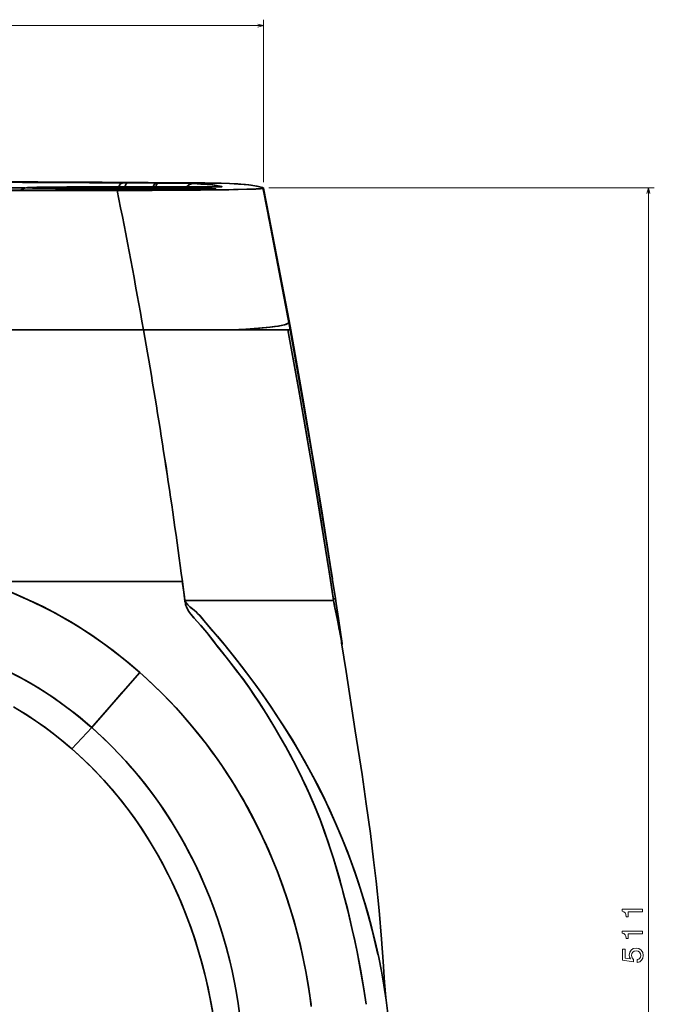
# Model space of a CAD drawing. Extents: x 410 to 1776, y 13 to 1531.
# Tile 3 of 8: x 651 to 869, y 395 to 733. Entities that reach past the tile are written whole.
import ezdxf

# ---------------------------------------------------------------- set-up
doc = ezdxf.new("R2010")
doc.units = 0

msp = doc.modelspace()

# ---------------------------------------------------------------- linework, layer by layer
at = {"color": 8, "lineweight": 13}
for p, q in [((734.61, 677.03), (734.61, 732.7)), ((454.39, 730.7), (734.61, 730.7))]:
    msp.add_line(p, q, dxfattribs=at)
at = {"color": 7, "lineweight": 35, "ltscale": 0.002943}
msp.add_line((653.89, 675.19), (653.77, 675.19), dxfattribs=at)
at = {"color": 7, "lineweight": 35, "ltscale": 0.001686}
msp.add_line((653.89, 675.19), (653.95, 675.19), dxfattribs=at)
msp.add_line((653.89, 675.19), (653.95, 675.19), dxfattribs=at)
at = {"color": 7, "lineweight": 35, "ltscale": 0.050836}
msp.add_line((667.25, 675.4), (669.28, 675.41), dxfattribs=at)
at = {"color": 7, "lineweight": 35, "ltscale": 0.000511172}
msp.add_line((667.25, 675.4), (667.27, 675.4), dxfattribs=at)
msp.add_line((667.25, 675.4), (667.27, 675.4), dxfattribs=at)
at = {"color": 7, "lineweight": 35, "ltscale": 0.051055}
for p, q in [((669.31, 675.41), (667.27, 675.4)), ((667.27, 675.4), (669.31, 675.41))]:
    msp.add_line(p, q, dxfattribs=at)
at = {"color": 7, "lineweight": 35, "ltscale": 0.00072937}
msp.add_line((669.28, 675.41), (669.31, 675.41), dxfattribs=at)
at = {"color": 7, "lineweight": 35, "ltscale": 0.000726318}
msp.add_line((669.31, 675.41), (669.28, 675.41), dxfattribs=at)
at = {"color": 7, "lineweight": 35, "ltscale": 0.000297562}
msp.add_line((669.29, 675.41), (669.28, 675.41), dxfattribs=at)
at = {"color": 7, "lineweight": 35, "ltscale": 0.000503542}
msp.add_line((669.31, 675.41), (669.29, 675.41), dxfattribs=at)
at = {"color": 7, "lineweight": 35, "ltscale": 0.000428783}
msp.add_line((669.29, 675.41), (669.31, 675.41), dxfattribs=at)
at = {"color": 7, "lineweight": 35, "ltscale": 0.040122}
msp.add_line((686.53, 676.79), (688.13, 676.78), dxfattribs=at)
at = {"color": 7, "lineweight": 35, "ltscale": 0.241541}
msp.add_line((697.79, 676.74), (688.13, 676.78), dxfattribs=at)
msp.add_line((697.79, 676.74), (688.13, 676.78), dxfattribs=at)
at = {"color": 7, "lineweight": 35, "ltscale": 0.017764}
msp.add_line((697.79, 676.74), (698.5, 676.74), dxfattribs=at)
at = {"color": 7, "lineweight": 35, "ltscale": 0.018163}
msp.add_line((699.73, 676.86), (700.45, 676.86), dxfattribs=at)
msp.add_line((699.73, 676.86), (700.45, 676.86), dxfattribs=at)
at = {"color": 7, "lineweight": 35, "ltscale": 0.000718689}
msp.add_line((701.57, 675.41), (701.6, 675.41), dxfattribs=at)
at = {"color": 7, "lineweight": 35, "ltscale": 0.000717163}
msp.add_line((701.6, 675.41), (701.57, 675.41), dxfattribs=at)
at = {"color": 7, "lineweight": 35, "ltscale": 0.003472}
msp.add_line((718.01, 674.74), (717.87, 674.74), dxfattribs=at)
at = {"color": 7, "lineweight": 35, "ltscale": 0.001996}
msp.add_line((717.87, 674.74), (717.95, 674.74), dxfattribs=at)
at = {"color": 7, "lineweight": 35, "ltscale": 0.000303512}
msp.add_line((717.94, 674.74), (717.92, 674.74), dxfattribs=at)
at = {"color": 7, "lineweight": 35, "ltscale": 0.036447}
msp.add_line((734.48, 674.92), (734.77, 673.49), dxfattribs=at)
msp.add_line((734.48, 674.92), (734.77, 673.49), dxfattribs=at)
at = {"color": 7, "lineweight": 13}
for p, q in [((736.53, 675.11), (868.57, 675.11)), ((866.57, 675.11), (866.57, 164.45))]:
    msp.add_line(p, q, dxfattribs=at)
at = {"color": 7, "lineweight": 35}
for p, q in [((594.5, 674.35), (682.82, 674.35)), ((594.5, 674.35), (682.82, 674.35)), ((594.5, 674.35), (682.82, 674.35)), ((594.5, 674.21), (684.51, 674.21)), ((684.51, 674.21), (594.5, 674.21)), ((693.54, 626.43), (594.5, 626.43)), ((594.5, 626.43), (693.54, 626.43)), ((594.5, 626.43), (693.54, 626.43)), ((693.54, 626.43), (741.57, 626.43)), ((723.69, 626.43), (693.54, 626.43)), ((693.54, 626.43), (741.57, 626.43)), ((700.04, 626.43), (724.56, 626.43)), ((706.85, 540.29), (637.84, 540.29)), ((706.85, 540.29), (637.84, 540.29)), ((758.68, 533.72), (708.31, 533.72)), ((758.68, 533.72), (708.31, 533.72))]:
    msp.add_line(p, q, dxfattribs=at)
at = {"color": 7, "lineweight": 35, "ltscale": 0.000821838}
for p, q in [((743.09, 630.2), (743.07, 630.22)), ((743.07, 630.22), (743.09, 630.2))]:
    msp.add_line(p, q, dxfattribs=at)
at = {"color": 7, "lineweight": 35, "ltscale": 0.066145}
for p, q in [((743.29, 629.03), (743.78, 626.43)), ((743.31, 629.03), (743.79, 626.43))]:
    msp.add_line(p, q, dxfattribs=at)
at = {"color": 7, "lineweight": 35, "ltscale": 0.079532}
msp.add_line((743.98, 626.43), (743.41, 629.56), dxfattribs=at)
at = {"color": 7, "lineweight": 35, "ltscale": 0.061386}
msp.add_line((695.85, 626.43), (698.31, 626.43), dxfattribs=at)
at = {"color": 7, "lineweight": 35, "ltscale": 0.062952}
msp.add_line((698.31, 626.43), (700.83, 626.43), dxfattribs=at)
at = {"color": 7, "lineweight": 35, "ltscale": 0.115822}
msp.add_line((713.52, 626.43), (718.15, 626.43), dxfattribs=at)
at = {"color": 7, "lineweight": 35, "ltscale": 0.232863}
msp.add_line((718.83, 626.43), (728.14, 626.43), dxfattribs=at)
at = {"color": 7, "lineweight": 35, "ltscale": 0.44689}
msp.add_line((741.57, 626.43), (723.69, 626.43), dxfattribs=at)
at = {"color": 7, "lineweight": 35, "ltscale": 0.03985}
msp.add_line((726.17, 626.43), (727.76, 626.43), dxfattribs=at)
at = {"color": 7, "lineweight": 35, "ltscale": 0.043481}
msp.add_line((730.58, 626.43), (728.84, 626.43), dxfattribs=at)
at = {"color": 7, "lineweight": 35, "ltscale": 0.008206}
msp.add_line((729.04, 626.43), (729.37, 626.43), dxfattribs=at)
at = {"color": 7, "lineweight": 35, "ltscale": 0.053278}
msp.add_line((729.6, 626.43), (731.73, 626.43), dxfattribs=at)
at = {"color": 7, "lineweight": 35, "ltscale": 0.014392}
msp.add_line((731.6, 626.43), (731.02, 626.43), dxfattribs=at)
at = {"color": 7, "lineweight": 35, "ltscale": 0.014134}
msp.add_line((731.94, 626.43), (731.38, 626.43), dxfattribs=at)
at = {"color": 7, "lineweight": 35, "ltscale": 0.280174}
msp.add_line((742.94, 626.43), (731.73, 626.43), dxfattribs=at)
at = {"color": 7, "lineweight": 35, "ltscale": 0.034167}
msp.add_line((741.57, 626.43), (742.94, 626.43), dxfattribs=at)
at = {"color": 7, "lineweight": 35, "ltscale": 2.44141e-05}
msp.add_line((741.57, 626.43), (741.57, 626.43), dxfattribs=at)
at = {"color": 7, "lineweight": 35, "ltscale": 3.66211e-05}
msp.add_line((741.57, 626.43), (741.57, 626.43), dxfattribs=at)
at = {"color": 7, "lineweight": 35, "ltscale": 0.055165}
msp.add_line((743.78, 626.43), (741.57, 626.43), dxfattribs=at)
msp.add_line((743.78, 626.43), (741.57, 626.43), dxfattribs=at)
at = {"color": 7, "lineweight": 35, "ltscale": 2.59399e-05}
msp.add_line((741.57, 626.43), (741.57, 626.43), dxfattribs=at)
at = {"color": 7, "lineweight": 35, "ltscale": 0.01955}
msp.add_line((743, 626.43), (743.78, 626.43), dxfattribs=at)
at = {"color": 7, "lineweight": 35, "ltscale": 0.004858}
msp.add_line((743.98, 626.43), (743.79, 626.43), dxfattribs=at)
at = {"color": 7, "lineweight": 35, "ltscale": 0.004552}
msp.add_line((743.79, 626.43), (743.97, 626.43), dxfattribs=at)
at = {"color": 7, "lineweight": 35, "ltscale": 0.004553}
msp.add_line((743.97, 626.43), (743.79, 626.43), dxfattribs=at)
at = {"color": 7, "lineweight": 35, "ltscale": 0.070435}
msp.add_line((706.48, 543.08), (706.85, 540.29), dxfattribs=at)
at = {"color": 7, "lineweight": 35, "ltscale": 0.005022}
msp.add_line((707.75, 533.51), (707.72, 533.71), dxfattribs=at)
at = {"color": 7, "lineweight": 35, "ltscale": 0.005023}
msp.add_line((707.72, 533.71), (707.75, 533.51), dxfattribs=at)
at = {"color": 7, "lineweight": 35, "ltscale": 0.013365}
msp.add_line((708.31, 533.72), (707.78, 533.72), dxfattribs=at)
at = {"color": 7, "lineweight": 35, "ltscale": 0.013364}
msp.add_line((708.31, 533.72), (707.78, 533.72), dxfattribs=at)
at = {"color": 7, "lineweight": 35, "ltscale": 0.0116}
msp.add_line((760.98, 521.87), (761.04, 521.41), dxfattribs=at)
at = {"color": 7, "lineweight": 35, "ltscale": 0.01139}
msp.add_line((761.04, 521.41), (760.98, 521.86), dxfattribs=at)
at = {"color": 7, "lineweight": 35, "ltscale": 0.00091095}
msp.add_line((761.55, 518.69), (761.59, 518.69), dxfattribs=at)
at = {"color": 7, "lineweight": 35, "ltscale": 0.249201}
for p, q in [((675.79, 490.2), (669, 482.9)), ((669, 482.9), (675.79, 490.2))]:
    msp.add_line(p, q, dxfattribs=at)
at = {"color": 8, "lineweight": 13}
msp.add_lwpolyline([(732.68, 730.18), (734.61, 730.7), (732.68, 731.21)], dxfattribs=at)
at = {"color": 7, "lineweight": 35}
for points in [[(651.52, 674.35), (652.08, 674.75), (652.7, 675.02), (653.36, 675.15), (653.77, 675.19)], [(653.95, 675.19), (653.59, 675.16), (653.57, 675.15), (653.57, 675.15), (653.56, 675.15), (653.56, 675.15), (653.56, 675.14), (653.56, 675.14), (653.57, 675.14), (653.59, 675.13), (653.66, 675.12), (654.15, 675.09), (655.48, 675.04), (659.9, 674.96), (667.25, 674.89), (684.61, 674.84), (700.02, 674.87)], [(654.67, 675.22), (657.38, 675.29), (664.29, 675.37), (667.25, 675.4)], [(667.27, 675.4), (662.13, 675.35), (657.01, 675.28), (654.79, 675.22)], [(654.79, 675.22), (657.04, 675.28), (664.21, 675.37), (667.27, 675.4)], [(707.03, 675.14), (707.03, 675.14), (707.03, 675.15), (707.03, 675.15), (707.01, 675.15), (706.85, 675.17), (705.49, 675.22), (703.39, 675.26), (697.64, 675.32), (690.01, 675.36), (681.98, 675.36), (670.09, 675.31), (665.29, 675.26), (662.97, 675.21), (662.3, 675.18), (662.05, 675.16), (662.03, 675.15), (662.02, 675.15), (662.02, 675.15), (662.02, 675.14), (662.02, 675.14)], [(707.03, 675.14), (707.03, 675.14), (707.03, 675.15), (707.03, 675.15), (707.02, 675.15), (707, 675.15), (706.76, 675.18), (704.65, 675.24), (697.99, 675.32), (688.48, 675.36), (678.13, 675.36), (669.14, 675.3), (663.41, 675.22), (662.18, 675.17), (662.04, 675.15), (662.03, 675.15), (662.02, 675.15), (662.02, 675.14)], [(662.02, 675.14), (662.02, 675.14), (662.02, 675.14), (662.03, 675.14), (662.04, 675.13), (662.2, 675.12), (663.56, 675.06), (665.67, 675.02), (671.41, 674.96), (679.04, 674.93), (687.08, 674.92), (698.96, 674.97), (703.77, 675.03), (706.08, 675.08), (706.75, 675.11), (707, 675.13), (707.02, 675.14), (707.03, 675.14), (707.03, 675.14), (707.03, 675.14), (707.03, 675.14)], [(662.02, 675.14), (662.02, 675.14), (662.02, 675.14), (662.02, 675.14), (662.03, 675.14), (662.05, 675.13), (662.29, 675.11), (664.41, 675.04), (671.06, 674.97), (680.57, 674.93), (690.92, 674.93), (699.91, 674.98), (705.64, 675.07), (706.88, 675.12), (707.02, 675.13), (707.03, 675.14), (707.03, 675.14), (707.03, 675.14)], [(682.82, 674.35), (695.89, 674.39), (705.63, 674.47), (711.12, 674.55), (715.39, 674.65), (718.01, 674.74)], [(717.87, 674.74), (714.43, 674.62), (707.51, 674.5), (695.32, 674.39), (682.82, 674.35)], [(682.82, 674.35), (690.22, 674.36), (703.84, 674.45), (711.68, 674.56), (715.46, 674.65), (718.01, 674.74)], [(684.51, 674.21), (696.49, 674.24), (707.76, 674.3), (716.88, 674.38), (724.42, 674.49), (728.99, 674.59), (732.14, 674.71), (733.36, 674.78), (734.12, 674.85), (734.41, 674.9), (734.48, 674.92)], [(734.48, 674.92), (734.33, 674.88), (733.66, 674.8), (731.99, 674.7), (729.27, 674.6), (722.76, 674.46), (713.02, 674.34), (706.2, 674.29), (691.22, 674.22), (684.51, 674.21)], [(685.04, 675.46), (685.2, 675.79), (685.39, 676.1), (685.61, 676.36), (685.85, 676.56), (686.18, 676.73), (686.53, 676.79)], [(697.78, 675.43), (697.89, 675.86), (698.02, 676.23), (698.18, 676.52), (698.34, 676.68), (698.5, 676.74)], [(698.5, 676.74), (706.45, 676.66), (710.63, 676.56)], [(710.63, 676.56), (706.53, 676.66), (698.5, 676.74)], [(700.02, 674.87), (708.13, 674.88), (714.55, 674.85), (717.05, 674.82), (718.08, 674.79), (718.24, 674.77), (718.27, 674.77), (718.28, 674.77), (718.28, 674.77), (718.28, 674.76), (718.28, 674.76), (718.27, 674.76), (718.01, 674.74)], [(718.01, 674.74), (718.27, 674.76), (718.28, 674.76), (718.28, 674.76), (718.28, 674.76), (718.28, 674.77), (718.27, 674.77), (718.2, 674.78), (717.8, 674.8), (714.83, 674.85), (709.77, 674.88), (700.02, 674.87)], [(734.53, 675.11), (734.42, 675.16), (734.12, 675.26), (733.75, 675.36), (732.83, 675.56), (730.46, 675.99), (728.51, 676.23), (726.1, 676.41), (722.95, 676.58), (716.2, 676.74), (708.67, 676.82), (700.45, 676.86)], [(700.45, 676.86), (705.3, 676.84), (714.55, 676.76), (720.14, 676.66), (723.04, 676.58), (725.82, 676.42), (728.02, 676.27), (729.62, 676.11), (731.03, 675.89), (732.52, 675.62), (733.81, 675.34), (734.35, 675.18), (734.53, 675.11)], [(720.42, 675.52), (720.43, 675.52), (720.43, 675.52), (720.43, 675.51), (720.43, 675.51), (720.43, 675.51), (720.42, 675.51), (720.39, 675.5), (719.79, 675.48), (717.04, 675.43), (708.51, 675.39), (701.57, 675.41)], [(701.57, 675.41), (713.16, 675.4), (717.85, 675.44), (719.75, 675.47), (720.4, 675.51), (720.43, 675.51), (720.43, 675.51), (720.43, 675.51), (720.43, 675.51), (720.43, 675.52), (720.43, 675.52), (720.42, 675.52)], [(701.59, 675.41), (713.54, 675.41), (718.45, 675.45), (720.1, 675.49)], [(708.32, 675.39), (708.74, 675.84), (709.12, 676.13), (709.55, 676.34), (710.08, 676.5), (710.63, 676.56)], [(710.63, 676.56), (713.21, 676.41), (715.3, 676.27), (717.29, 676.08), (718.2, 675.93), (720.42, 675.52)], [(720.42, 675.52), (717.97, 675.97), (716.07, 676.21), (712.63, 676.45), (710.63, 676.56)], [(734.53, 675.11), (734.6, 675.05), (734.61, 675.03), (734.61, 675.01), (734.6, 675), (734.54, 674.96), (734.52, 674.95), (734.52, 674.95), (734.51, 674.94), (734.5, 674.93), (734.48, 674.92)], [(734.53, 675.11), (734.59, 675.06), (734.61, 675.04), (734.6, 675), (734.58, 674.98), (734.53, 674.96), (734.52, 674.96), (734.52, 674.95), (734.51, 674.94), (734.48, 674.92)], [(743.41, 629.56), (739.83, 648.55), (736.48, 665.66), (734.61, 675.03)], [(734.77, 673.49), (736.7, 663.62), (740.49, 643.87), (743.29, 629.03)], [(723.69, 626.43), (728.64, 626.69), (732.97, 627), (736.83, 627.36), (738.41, 627.56), (739.77, 627.76), (740.86, 627.96), (741.74, 628.17), (742.31, 628.34), (742.75, 628.52), (743.08, 628.71), (743.26, 628.9), (743.29, 629.03)], [(743.29, 629.03), (743.26, 628.92), (743.19, 628.81), (742.89, 628.59), (742.39, 628.37), (741.88, 628.21), (741.24, 628.05), (739.58, 627.73), (736.88, 627.37), (733.4, 627.03), (728.89, 626.71), (723.69, 626.43)], [(758.68, 533.72), (758.5, 534.78), (757.8, 539.34), (755.46, 554.26), (753.79, 564.59), (752.08, 574.91), (750.32, 585.23), (748.48, 595.83), (746.6, 606.43), (744.79, 616.43), (742.94, 626.43)], [(742.94, 626.43), (746.28, 608.26), (749.13, 592.12), (751.9, 575.97), (754.57, 559.8), (757.14, 543.61), (758.41, 535.37), (758.68, 533.72)], [(750.99, 581.32), (749.06, 592.6), (747.09, 603.86), (745.07, 615.17), (743, 626.43)], [(743.78, 626.43), (745.78, 615.51), (747.73, 604.59), (750.68, 587.59), (753.54, 570.57), (756.3, 553.52)], [(743.79, 626.43), (746.15, 613.44), (749.87, 592.32), (752.73, 575.49), (755.6, 557.92), (758.24, 541.12)], [(757.7, 544.64), (754.59, 564.43), (751.49, 583.47), (748.17, 603.02), (744.69, 622.53), (743.98, 626.43)], [(754.42, 565.25), (757.53, 545.7), (758.19, 541.45), (759.27, 534.43)], [(637.84, 540.29), (641.58, 539.03), (645.27, 537.67), (648.91, 536.23), (652.47, 534.71), (655.88, 533.16), (659.21, 531.54), (662.43, 529.88), (665.56, 528.17), (668.63, 526.39), (671, 524.95), (673.34, 523.47), (675.82, 521.83), (678.27, 520.14), (680.72, 518.38), (683.14, 516.57), (685.54, 514.71), (687.89, 512.8), (691.6, 509.64), (692.23, 509.09)], [(637.84, 540.29), (641.59, 539.02), (645.29, 537.67), (648.93, 536.22), (652.51, 534.69), (655.95, 533.12), (659.32, 531.49), (663.37, 529.38), (667.3, 527.18), (669.67, 525.77), (672.01, 524.32), (674.47, 522.73), (676.91, 521.09), (680.6, 518.47), (684.21, 515.75), (686.59, 513.86), (688.93, 511.94), (692.23, 509.09)], [(707.61, 534.39), (707.45, 535.6), (706.86, 540.29)], [(739.94, 493.25), (737.18, 497.4), (734.39, 501.42), (731.65, 505.22), (728.85, 508.98), (725.89, 512.84), (722.81, 516.74), (720.6, 519.45), (718.87, 521.48), (717.1, 523.5), (714.81, 526.23), (713.55, 527.77), (712.9, 528.52), (712.09, 529.35), (711.71, 529.71), (710.88, 530.41), (709.92, 531.21), (709.44, 531.62), (708.77, 532.26), (708.45, 532.6), (708.17, 532.96), (707.95, 533.34), (707.78, 533.72)], [(739.94, 493.25), (737.05, 497.58), (734.06, 501.88), (731.01, 506.1), (727.89, 510.26), (724.73, 514.33), (721.49, 518.38), (717.57, 522.99), (714.23, 526.94), (713.68, 527.61), (712.67, 528.78), (712.07, 529.39), (710.87, 530.46), (709.69, 531.39), (709.1, 531.9), (708.82, 532.17), (708.43, 532.6), (708.17, 532.95), (707.95, 533.32), (707.78, 533.72)], [(759.27, 534.43), (759.27, 534.42), (759.27, 534.42), (759.26, 534.41), (759.21, 534.39), (759.08, 534.36), (758.58, 534.3)], [(759.27, 534.43), (759.27, 534.43), (759.27, 534.42), (759.26, 534.41), (759.21, 534.39), (759.07, 534.36), (758.58, 534.3)], [(759.88, 527.59), (759.15, 531.21), (758.81, 532.89), (758.68, 533.72)], [(758.68, 533.72), (759.02, 531.84), (759.43, 529.92), (759.88, 527.59)], [(761.57, 518.97), (760.31, 527.63), (759.54, 532.72), (759.27, 534.43)], [(715.23, 522.83), (713.1, 525.29), (710.93, 527.74), (709.88, 528.91), (709.68, 529.15), (708.99, 530.08), (708.7, 530.57), (708.45, 531.08), (708.08, 532.06)], [(708.08, 532.06), (708.26, 531.53), (708.47, 531.02), (708.73, 530.52), (709.02, 530.04), (709.72, 529.11), (710.72, 527.97), (713.3, 525.06), (715.23, 522.83)], [(759.88, 527.59), (760.99, 521.68), (761.33, 519.9), (761.43, 519.24)], [(761.43, 519.24), (761.33, 519.88), (761, 521.66), (759.88, 527.59)], [(738.53, 490.12), (736.61, 493.32), (734.64, 496.5), (733.03, 499.01), (731.39, 501.5), (729.48, 504.26), (727.52, 506.99), (725.91, 509.13), (722.62, 513.34), (719.29, 517.53), (717.65, 519.63), (715.23, 522.83)], [(715.23, 522.83), (717.36, 520.01), (718.82, 518.13), (721.81, 514.36), (725.11, 510.18), (727.53, 506.97), (729.87, 503.71), (731.39, 501.49), (732.87, 499.25), (735.75, 494.72), (738.53, 490.12)], [(761.59, 518.69), (761.59, 518.69), (761.59, 518.69), (761.59, 518.7), (761.6, 518.71), (761.6, 518.76), (761.52, 519.26), (761.36, 520.1), (760.87, 522.42), (760.47, 524.35)], [(630.25, 516.35), (633.63, 515.22), (636.96, 513.99), (640.23, 512.67), (643.44, 511.27), (647.23, 509.48), (650.89, 507.6), (654.15, 505.79), (657.31, 503.91), (660.5, 501.89), (661.55, 501.2), (664.68, 499.04), (667.76, 496.78), (669.78, 495.22), (671.78, 493.62), (673.63, 492.08), (675.79, 490.2)], [(630.25, 516.35), (633.63, 515.21), (636.97, 513.98), (640.26, 512.66), (643.47, 511.26), (647.3, 509.44), (651.02, 507.53), (653.19, 506.33), (655.33, 505.1), (657.49, 503.8), (659.62, 502.46), (662.79, 500.36), (665.9, 498.16), (668.95, 495.87), (671.94, 493.48), (675.17, 490.75), (675.79, 490.2)], [(776.55, 397.76), (776.13, 402.94), (775.66, 410.05), (775.09, 417.77), (774.25, 427.54), (773.22, 437.67), (772.38, 444.98), (771.26, 453.94), (769.88, 464.12), (768.41, 474.18), (766.11, 489.14), (762.94, 509.4), (761.43, 519.24)], [(761.52, 518.64), (761.54, 518.68), (761.54, 518.69), (761.55, 518.69), (761.55, 518.69)], [(675.79, 490.2), (676.17, 490.67), (677.73, 492.49), (680.92, 496.18), (692.23, 509.09)], [(692.23, 509.09), (686.09, 502.1), (680.47, 495.66), (676.39, 490.92), (675.79, 490.2)], [(692.23, 509.09), (694.81, 506.77), (697.34, 504.41), (699.83, 501.98), (702.28, 499.49), (704.68, 496.95), (707.03, 494.35), (709.79, 491.15), (712.48, 487.88), (715.08, 484.54), (716.99, 481.97), (718.86, 479.37), (721.29, 475.82), (723.63, 472.22), (725.88, 468.57), (727.52, 465.78), (729.1, 462.96), (731.16, 459.12), (733.11, 455.25), (734.97, 451.34), (736.32, 448.34), (737.62, 445.32), (739.28, 441.21), (740.85, 437.06), (742.32, 432.87), (743.71, 428.59), (745, 424.28), (746.19, 419.93), (747.28, 415.54), (748.26, 411.12), (749.15, 406.68), (749.93, 402.2), (750.51, 398.44), (751.01, 394.66)], [(692.23, 509.09), (694.56, 507.01), (696.85, 504.88), (699.85, 501.97), (702.78, 498.97), (704.94, 496.67), (707.58, 493.73), (710.15, 490.72), (712.66, 487.65), (715.1, 484.52), (717.65, 481.08), (720.11, 477.58), (722.48, 474.02), (724.79, 470.37), (727, 466.67), (729.12, 462.92), (731.44, 458.58), (733.63, 454.19), (735.69, 449.75), (737.64, 445.27), (739.51, 440.62), (741.26, 435.92), (742.89, 431.17), (744.38, 426.38), (745.62, 422.05), (746.76, 417.68), (747.8, 413.27), (748.51, 409.95), (749.16, 406.62), (749.76, 403.26), (750.3, 399.88), (750.93, 395.35)], [(648.99, 497.28), (652, 495.49), (654.8, 493.72), (657.57, 491.86), (660.29, 489.92), (663.17, 487.74), (666.01, 485.46), (669, 482.9)], [(669, 482.9), (668.45, 483.39), (665.55, 485.84), (662.59, 488.19), (659.57, 490.44), (656.49, 492.59), (653.51, 494.55), (650.49, 496.4)], [(773.84, 412.54), (772.54, 418.25), (771.1, 423.95), (769.52, 429.61), (767.79, 435.24), (765.92, 440.83), (763.91, 446.37), (761.75, 451.86), (759.45, 457.31), (757.01, 462.7), (754.43, 468.04), (751.72, 473.33), (750.23, 476.09), (748.71, 478.83), (747.14, 481.58), (745.53, 484.31), (742.21, 489.72), (739.94, 493.25)], [(773.84, 412.54), (772.74, 417.42), (771.54, 422.28), (770.24, 427.1), (768.84, 431.89), (767.19, 437.1), (765.41, 442.27), (763.51, 447.39), (761.5, 452.45), (759.38, 457.46), (757.32, 462.03), (755.16, 466.56), (752.91, 471.03), (750.23, 476.09), (747.44, 481.06), (744.54, 485.97), (741.52, 490.81), (739.94, 493.25)], [(675.79, 490.2), (677.93, 488.3), (680.03, 486.34), (682.78, 483.66), (685.46, 480.9), (687.43, 478.77), (689.35, 476.6), (691.88, 473.62), (694.32, 470.57), (696.69, 467.45), (699.01, 464.22), (701.24, 460.93), (703.38, 457.58), (705.46, 454.14), (707.45, 450.65), (709.34, 447.11), (711.18, 443.47), (712.91, 439.79), (714.55, 436.07), (716.12, 432.24), (717.6, 428.37), (718.97, 424.46), (720.48, 419.8), (721.84, 415.08), (723.07, 410.32), (723.86, 406.9), (724.59, 403.45), (725.24, 399.98), (725.94, 395.77), (726.53, 391.54)], [(675.79, 490.2), (679.1, 487.22), (682.31, 484.12), (685.44, 480.92), (688.06, 478.07), (690.6, 475.14), (693.08, 472.15), (695.51, 469.03), (697.85, 465.86), (700.11, 462.62), (702.32, 459.28), (704.43, 455.88), (706.45, 452.43), (708.66, 448.42), (710.74, 444.35), (712.71, 440.23), (714.55, 436.07), (716.12, 432.23), (717.6, 428.36), (718.98, 424.45), (720.48, 419.79), (721.84, 415.07), (723.07, 410.31), (723.87, 406.88), (724.59, 403.43), (725.25, 399.96), (725.94, 395.75), (726.53, 391.52)], [(765.09, 421.04), (764.25, 424.66), (763.38, 428.27), (762.46, 431.87), (761.51, 435.46), (760.63, 438.65), (759.71, 441.83), (758.75, 445), (757.75, 448.17), (756.71, 451.31), (755.61, 454.43), (754.02, 458.72), (752.33, 462.97), (750.53, 467.18), (748.64, 471.33), (747.21, 474.28), (745.73, 477.21), (744.02, 480.45), (742.26, 483.66), (740.41, 486.9), (738.53, 490.12)], [(738.53, 490.12), (740.36, 486.99), (742.16, 483.84), (744.47, 479.6), (746.7, 475.31), (748.81, 470.95), (749.94, 468.5), (751.04, 466.02), (752.12, 463.47), (753.17, 460.89), (754.38, 457.78), (755.54, 454.64), (757.07, 450.22), (758.51, 445.77), (759.87, 441.29), (760.9, 437.69), (761.88, 434.07), (763.55, 427.57), (765.09, 421.04)], [(717.47, 391.23), (716.64, 396.11), (715.67, 400.95), (714.57, 405.73), (713.33, 410.47), (711.96, 415.15), (710.68, 419.1), (709.31, 423.02), (707.84, 426.88), (706.29, 430.68), (704.64, 434.42), (703.35, 437.18), (702.01, 439.91), (700.15, 443.5), (698.22, 446.99), (696.2, 450.42), (694.12, 453.74), (691.95, 457), (690.29, 459.39), (688.58, 461.74), (685.78, 465.36), (682.88, 468.89), (679.87, 472.29), (676.76, 475.58), (673.57, 478.74), (671.62, 480.56), (669, 482.9)], [(717.12, 393.35), (716.5, 396.85), (715.74, 400.61), (714.9, 404.34), (713.99, 408.02), (713.21, 410.9), (712.43, 413.58), (711.2, 417.54), (709.73, 421.86), (709.1, 423.58), (707.37, 428.07), (705.5, 432.5), (703.46, 436.95), (702.02, 439.9), (700.19, 443.41), (698.56, 446.38), (696.87, 449.29), (695.12, 452.16), (693.04, 455.39), (691.56, 457.58), (688.87, 461.34), (686.09, 464.98), (684.31, 467.17), (682.49, 469.33), (679.98, 472.18), (677, 475.34), (675.11, 477.25), (673.14, 479.15), (671.31, 480.84), (669, 482.9)], [(777.36, 391.39), (776.68, 396.8), (775.92, 401.99), (775.07, 406.77), (774.12, 411.47), (772.99, 416.5), (771.76, 421.49), (770.59, 425.86), (769.35, 430.2)], [(769.78, 395.44), (768.89, 401.45), (767.86, 407.44), (766.71, 413.41), (765.92, 417.23), (765.09, 421.04)], [(765.09, 421.04), (765.92, 417.25), (766.71, 413.45), (767.93, 407.05), (769.02, 400.62), (769.78, 395.44)]]:
    msp.add_lwpolyline(points, dxfattribs=at)
at = {"color": 7, "lineweight": 13}
msp.add_lwpolyline([(867.09, 673.17), (866.57, 675.11), (866.05, 673.17)], dxfattribs=at)
for points in [[(864.57, 427.07), (864.57, 427.99), (857.52, 427.99), (857.52, 427.3), (858.13, 427.12), (858.55, 426.76), (858.79, 426.2), (858.87, 425.44), (859.59, 425.44), (859.59, 427.07)], [(864.57, 419.6), (864.57, 420.52), (857.52, 420.52), (857.52, 419.83), (858.13, 419.65), (858.55, 419.29), (858.79, 418.73), (858.87, 417.96), (859.59, 417.96), (859.59, 419.6)], [(862.74, 409.81), (863.57, 410.03), (864.22, 410.52), (864.62, 411.25), (864.77, 412.18), (864.59, 413.2), (864.1, 413.99), (863.31, 414.5), (862.3, 414.69), (861.36, 414.52), (860.63, 414.03), (860.15, 413.28), (859.98, 412.3), (860.1, 411.54), (860.43, 410.96), (858.55, 411.24), (858.55, 414.3), (857.72, 414.3), (857.72, 410.56), (861.43, 410.01), (861.43, 410.81), (860.96, 411.4), (860.79, 412.15), (860.9, 412.79), (861.22, 413.29), (861.72, 413.6), (862.35, 413.71), (862.99, 413.6), (863.48, 413.28), (863.79, 412.78), (863.9, 412.15), (863.83, 411.61), (863.6, 411.2), (863.24, 410.9), (862.74, 410.74)]]:
    msp.add_lwpolyline(points, close=True, dxfattribs=at)
at = {"color": 7, "lineweight": 35}
for centre, radius, start, end in [((594.51, -12895.9), 13573.16, 89.57539, 90.000037), ((594.5, -12898.54), 13575.8, 89.575438, 89.999996), ((594.04, -11860.33), 12537.45, 89.577337, 89.997899), ((594.04, -11861), 12538.13, 89.57735, 89.997892), ((594.32, -11479.09), 12154.32, 89.72368, 89.999142), ((594.32, -11479.15), 12154.38, 89.72368, 89.999142), ((653.95, 672.27), 2.93, 89.9107, 93.5348), ((653.95, 672.27), 2.93, 89.9108, 93.5353), ((652.87, 725.08), 49.9, 271.1686, 272.0719), ((652.88, 727.53), 52.34, 271.1769, 272.094), ((652.88, 727.54), 52.36, 271.177, 272.0939), ((654.79, 672.39), 2.83, 89.8607, 93.3798), ((654.79, 672.39), 2.83, 89.8606, 93.3806), ((685.16, -2344.1), 3019.55, 89.6883, 90.30108), ((685.16, -2342.03), 3017.49, 89.68843, 90.30097), ((700.65, 1472.16), 795.3, 269.60013, 269.93374), ((700.64, 1473.19), 796.33, 269.60074, 269.93392), ((710.65, 673.65), 2.91, 90.3892, 143.1467), ((718, 671.87), 2.87, 89.8805, 94.4347), ((720.42, 672.53), 2.99, 90.026, 98.9082), ((720.42, 672.53), 2.99, 90.0268, 98.9021), ((-1308.84, 272.88), 2033.35, 10.01316, 11.38341), ((-1308.78, 272.89), 2033.29, 10.01316, 11.38345), ((-2536.75, 21.89), 3335.78, 10.48672, 11.26435), ((742.71, 629.41), 0.71, 327.2856, 11.6163), ((742.71, 629.41), 0.71, 327.2868, 11.6426), ((-1308.85, 272.87), 2033.36, 7.63665, 10.01343), ((-1308.59, 272.91), 2033.1, 7.63648, 10.01356), ((59.28, 453.68), 653.35, 7.61779, 7.86486), ((-1317.87, 271.69), 2042.46, 7.38981, 7.55667), ((711.34, 534.93), 3.76, 189.3634, 198.8094), ((729.91, 537.16), 22.45, 187.2684, 188.8456), ((719.63, 535.42), 12.03, 189.1626, 196.2315), ((719.56, 535.41), 11.96, 189.1495, 196.2586)]:
    msp.add_arc(centre, radius, start, end, dxfattribs=at)
for centre, major_axis, ratio, start_param, end_param in [((685.17, 675.15), (-31.61, 0), 0.009809, 6.125662, 8.343342), ((685.17, 675.15), (-31.61, 0), 0.009809, 4.166782, 5.238019), ((686.53, 673.79), (-0.02, -3), 0.598803, 3.15384, 4.127783), ((691.07, 676.85), (-7.58, 0), 0.009809, 0.928754, 1.173157), ((688.13, 673.78), (-0.01, -3), 0.387224, 3.152231, 4.121579), ((688.13, 673.78), (-0.01, -3), 0.387224, 3.152231, 4.121579), ((697.79, 673.74), (0.01, 3), 0.387224, 0.010639, 0.972297), ((697.79, 673.74), (-0.01, -3), 0.387224, 3.152231, 4.11389), ((698.5, 673.74), (-0.01, -3), 0.293544, 3.151853, 4.113862), ((700.73, 676.81), (-7.58, 0), 0.009809, 1.173157, 1.272848), ((700.02, 671.87), (0.02, -3), 0.470038, 2.587171, 3.13048), ((700.02, 671.87), (0.02, -3), 0.470038, 2.587171, 3.13048)]:
    msp.add_ellipse(centre, major_axis=major_axis, ratio=ratio, start_param=start_param, end_param=end_param, dxfattribs=at)

doc.saveas('drawing.dxf')
